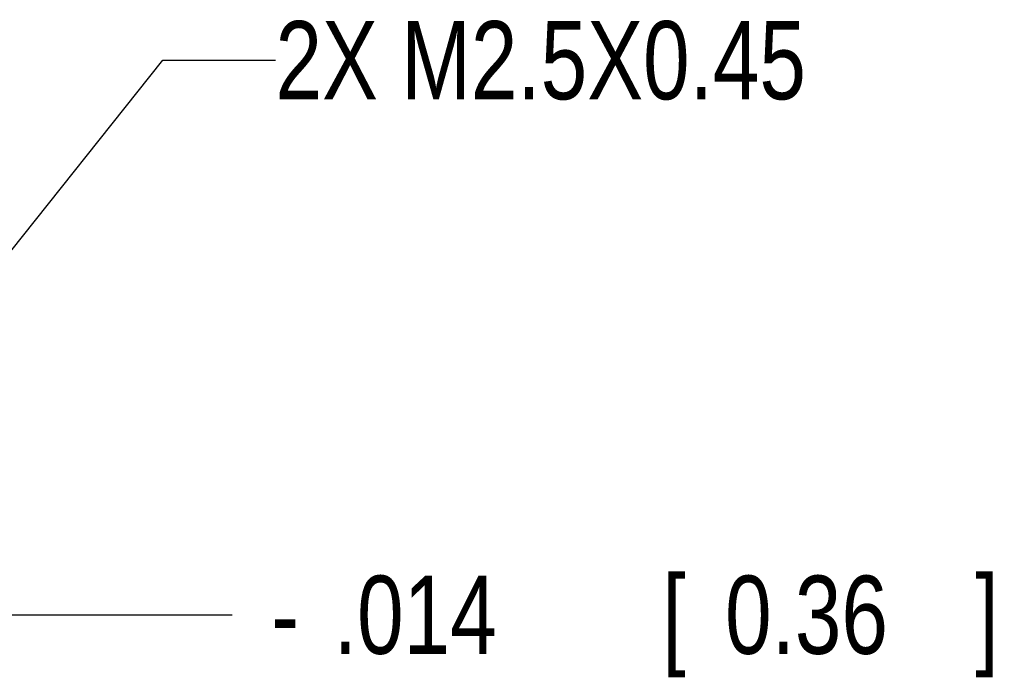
# Model space of a CAD drawing. Header units: inches. Extents: x 0.2 to 16.8, y 0.1 to 10.8.
# Tile 5 of 15: x 5.5 to 7.1, y 7.9 to 9. Entities that reach past the tile are written whole.
import ezdxf

# ---------------------------------------------------------------- set-up
doc = ezdxf.new("R2010")
doc.units = ezdxf.units.IN
doc.header["$LTSCALE"] = 0.935
doc.header["$MEASUREMENT"] = 0
doc.layers.get('0').update_dxf_attribs({"linetype": 'CONTINUOUS'})
doc.layers.add('DETAIL', color=7, linetype='CONTINUOUS')
doc.layers.add('DIMENSIONS', color=7, linetype='CONTINUOUS')
doc.styles.get("Standard").update_dxf_attribs({"font": 'txt', "width": 0.8})
doc.dimstyles.new('DIMSTYLE_1', dxfattribs={"dimtxt": 0.125, "dimasz": 0.18, "dimexe": 0.18, "dimexo": 0.0625, "dimgap": 0.09, "dimtad": 0, "dimtih": 1, "dimtoh": 1, "dimdec": 3, "dimzin": 4, "dimdsep": 46, "dimtxsty": 'STANDARD', "dimblk": '_FILLED', "dimblk1": '_FILLED', "dimblk2": '_FILLED', "dimcen": 0.09, "dimadec": 0, "dimazin": 0, "dimtp": 0.001, "dimtm": 0.001, "dimtfac": 1, "dimtdec": 3, "dimtofl": 0, "dimtmove": 0, "dimatfit": 3, "dimldrblk": '_FILLED', "dimfxl": 1, "dimtolj": 1, "dimtzin": 4, "dimarcsym": 0})

# ---------------------------------------------------------------- blocks, each defined once
blk = doc.blocks.new('*D2')
at = {"layer": 'DIMENSIONS', "color": 2, "linetype": 'CONTINUOUS'}
blk.add_line((5.0485, 8.0164), (5.8202, 8.0164), dxfattribs=at)
at = {"layer": 'DIMENSIONS', "color": 2, "linetype": 'CONTINUOUS', "width": 0.8}
for s, p in [('[', (6.5077, 7.9539)), (']', (7.0077, 7.9539)), ('.014', (5.9827, 7.9539)), ('0.36', (6.6077, 7.9539)), ('-', (5.8827, 7.9539))]:
    blk.add_text(s, height=0.125, dxfattribs=at).set_placement(p)
blk = doc.blocks.new('_FILLED')
at = {"color": 0, "linetype": 'BYBLOCK'}
blk.add_solid([(0, 0), (-1, 0.1736), (-1, -0.1736)], dxfattribs=at)

msp = doc.modelspace()

# ---------------------------------------------------------------- linework, layer by layer
at = {"layer": 'DETAIL', "color": 2, "linetype": 'CONTINUOUS'}
for p, q in [((5.0198, 8.0384), (5.7095, 8.9026)), ((5.7095, 8.9026), (5.8895, 8.9026))]:
    msp.add_line(p, q, dxfattribs=at)

# ---------------------------------------------------------------- texts
at = {"layer": 'DETAIL', "color": 2, "linetype": 'CONTINUOUS', "width": 0.8}
msp.add_text('2X M2.5X0.45', height=0.125, dxfattribs=at).set_placement((5.8895, 8.8401))

# ---------------------------------------------------------------- dimensions: what is measured, and where the dimension line sits
at = {"layer": 'DIMENSIONS', "color": 2, "linetype": 'CONTINUOUS'}
dim = msp.add_ordinate_dim(feature_location=(5.0485, 8.0164), offset=(0.7717, 0), dtype=0, origin=(4.627, 8.0306), text='-<>', dimstyle='DIMSTYLE_1', dxfattribs=at)
dim.commit()
dim.dimension.update_dxf_attribs({"geometry": '*D2', "text_midpoint": (6.4952, 8.0164)})

doc.saveas('drawing.dxf')
